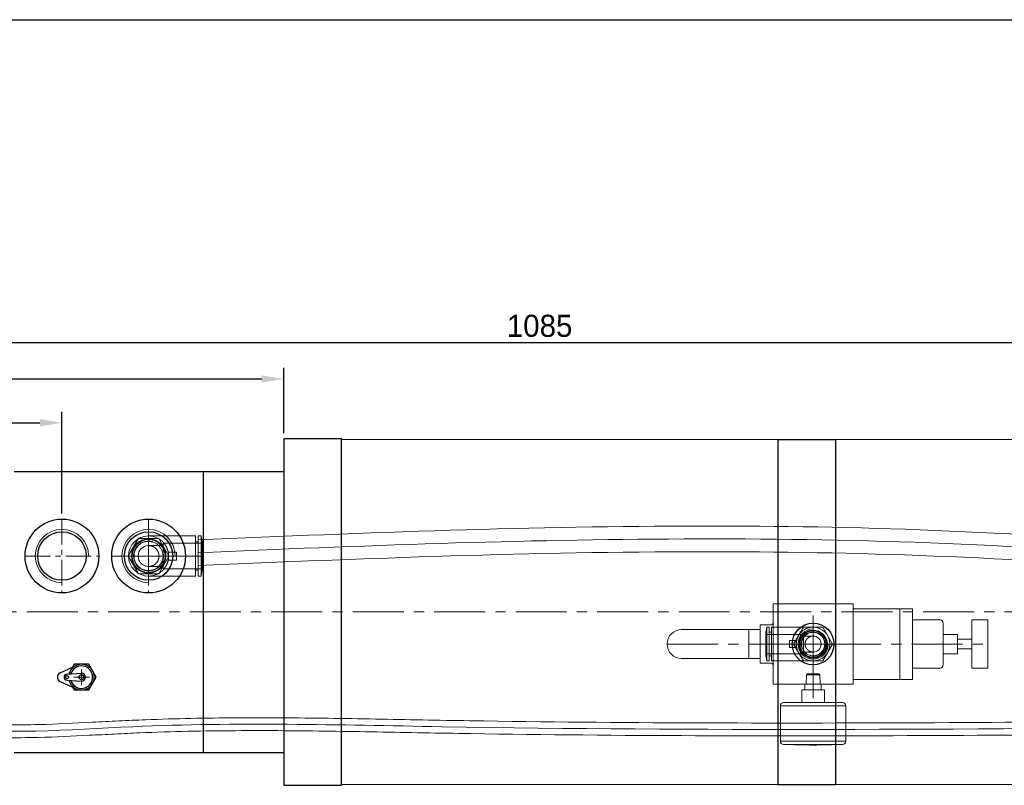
# Model space of a CAD drawing. Header units: millimetres. Extents: x 14831 to 16595, y 7509 to 8717.
# Tile 3 of 15: x 15574 to 16188, y 8240 to 8717. Entities that reach past the tile are written whole.
import ezdxf

# ---------------------------------------------------------------- set-up
doc = ezdxf.new("R2010")
doc.units = ezdxf.units.MM
doc.header["$MEASUREMENT"] = 0
doc.linetypes.add('CENTER', pattern=[50.8, 31.75, -6.35, 6.35, -6.35])
doc.layers.get('Defpoints').update_dxf_attribs({"lineweight": 25})
for name, color, linetype, lineweight in [('图层1', 7, 'Continuous', 25), ('图层2', 3, 'CENTER', 13), ('图层3', 2, 'Continuous', 13), ('图层4', 1, 'Continuous', 30), ('图层7', 4, 'Continuous', 15)]:
    doc.layers.add(name, color=color, linetype=linetype, lineweight=lineweight)
doc.dimstyles.new('ISO-25', dxfattribs={"dimtxt": 2.5, "dimasz": 2.5, "dimexe": 1.25, "dimexo": 0.625, "dimtad": 1, "dimtxsty": 'Standard', "dimcen": 2.5, "dimadec": 0, "dimazin": 0, "dimtfac": 1, "dimtmove": 0, "dimatfit": 3, "dimfxl": 1, "dimarcsym": 0})

# ---------------------------------------------------------------- blocks, each defined once
blk = doc.blocks.new('*D4582')
at = {"layer": 'Defpoints', "color": 0}
for p in [(15600.69, 8465.6), (15600.69, 8405.6), (15379.48, 8397.02)]:
    blk.add_point(p, dxfattribs=at)
at = {"layer": '图层3', "color": 0, "lineweight": -2}
for p, q in [((15379.48, 8400.46), (15379.48, 8472.47)), ((15600.69, 8409.03), (15600.69, 8472.47)), ((15393.23, 8465.6), (15586.94, 8465.6))]:
    blk.add_line(p, q, dxfattribs=at)
at = {"layer": '图层3', "color": 0}
for points in [[(15393.23, 8467.89), (15393.23, 8463.31), (15379.48, 8465.6)], [(15586.94, 8463.31), (15586.94, 8467.89), (15600.69, 8465.6)]]:
    blk.add_solid(points, dxfattribs=at)
at = {"layer": '图层3', "color": 0, "insert": (15490.09, 8475.91), "char_height": 13.75, "attachment_point": 5}
blk.add_mtext('221', dxfattribs=at)
blk = doc.blocks.new('*D4583')
at = {"layer": 'Defpoints', "color": 0}
for p in [(15739, 8492.92), (15356, 8458.72), (15739, 8455.77)]:
    blk.add_point(p, dxfattribs=at)
at = {"layer": '图层3', "color": 0, "lineweight": -2}
for p, q in [((15356, 8462.16), (15356, 8499.8)), ((15739, 8459.21), (15739, 8499.8)), ((15369.75, 8492.92), (15725.25, 8492.92))]:
    blk.add_line(p, q, dxfattribs=at)
at = {"layer": '图层3', "color": 0}
for points in [[(15369.75, 8495.21), (15369.75, 8490.63), (15356, 8492.92)], [(15725.25, 8490.63), (15725.25, 8495.21), (15739, 8492.92)]]:
    blk.add_solid(points, dxfattribs=at)
at = {"layer": '图层3', "color": 0, "insert": (15547.5, 8503.23), "char_height": 13.75, "attachment_point": 5}
blk.add_mtext('383', dxfattribs=at)
blk = doc.blocks.new('*D4584')
at = {"layer": 'Defpoints', "color": 0}
for p in [(16441, 8515.61), (15356, 8458.72), (16441, 8455.77)]:
    blk.add_point(p, dxfattribs=at)
at = {"layer": '图层3', "color": 0, "lineweight": -2}
for p, q in [((15356, 8462.16), (15356, 8522.49)), ((16441, 8459.21), (16441, 8522.49)), ((15369.75, 8515.61), (16427.25, 8515.61))]:
    blk.add_line(p, q, dxfattribs=at)
at = {"layer": '图层3', "color": 0}
for points in [[(15369.75, 8517.9), (15369.75, 8513.32), (15356, 8515.61)], [(16427.25, 8513.32), (16427.25, 8517.9), (16441, 8515.61)]]:
    blk.add_solid(points, dxfattribs=at)
at = {"layer": '图层3', "color": 0, "insert": (15898.5, 8525.92), "char_height": 13.75, "attachment_point": 5}
blk.add_mtext('1085', dxfattribs=at)

msp = doc.modelspace()

# ---------------------------------------------------------------- linework, layer by layer
at = {"layer": '图层1'}
for p, q in [((15739.001, 8455.773), (15739.001, 8239.773)), ((15739.001, 8455.773), (15775.001, 8455.773)), ((15775.001, 8239.773), (15775.001, 8455.773)), ((16047.001, 8455.273), (16047.001, 8240.273)), ((16047.001, 8455.273), (16083.001, 8455.273)), ((16083.001, 8455.273), (16083.001, 8240.273)), ((15571.001, 8435.273), (15739.001, 8435.273)), ((15689.001, 8260.273), (15689.001, 8435.273)), ((15599.574, 8309.874), (15609.491, 8314.42)), ((15608.205, 8315.147), (15607.172, 8313.357)), ((15617.443, 8315.147), (15608.205, 8315.147)), ((15622.062, 8307.147), (15617.443, 8315.147)), ((15603.684, 8308.942), (15612.63, 8309.64)), ((15617.443, 8299.147), (15622.062, 8307.147)), ((15599.574, 8304.42), (15609.491, 8299.875)), ((15603.684, 8305.353), (15612.63, 8304.655)), ((15607.172, 8300.938), (15608.205, 8299.147)), ((15608.205, 8299.147), (15617.443, 8299.147)), ((15571.001, 8260.273), (15739.001, 8260.273)), ((15739.001, 8239.773), (15775.001, 8239.773)), ((16047.001, 8240.273), (16083.001, 8240.273))]:
    msp.add_line(p, q, dxfattribs=at)
for centre, radius in [((15600.693, 8382.597), 23), ((15654.693, 8382.597), 23), ((15600.693, 8382.597), 15.1), ((15654.693, 8382.597), 15.1), ((16069.001, 8327.773), 13), ((16069.001, 8327.773), 8.67), ((15603.824, 8307.147), 1), ((15612.824, 8307.147), 1.5)]:
    msp.add_circle(centre, radius, dxfattribs=at)
for centre, radius, start, end in [((15612.824, 8307.147), 8, 193.749113, 166.250887), ((15612.824, 8307.147), 7, 196.463989, 163.536011), ((15600.824, 8307.147), 3, 114.624318, 245.375682), ((15603.824, 8307.147), 1.8, 94.460844, 265.539156), ((15612.824, 8307.147), 2.5, 265.539156, 94.460844)]:
    msp.add_arc(centre, radius, start, end, dxfattribs=at)
at = {"layer": '图层2', "ltscale": 0.5}
for p, q in [((15600.693, 8405.597), (15600.693, 8359.597)), ((15654.693, 8405.597), (15654.693, 8359.597)), ((15577.693, 8382.597), (15623.693, 8382.597)), ((15631.693, 8382.597), (15677.693, 8382.597))]:
    msp.add_line(p, q, dxfattribs=at)
at = {"layer": '图层2'}
for p, q in [((15274.001, 8347.773), (16397.001, 8347.773)), ((16069.001, 8337.773), (16069.001, 8317.773)), ((15978.001, 8327.773), (16178.001, 8327.773)), ((16059.001, 8327.773), (16079.001, 8327.773)), ((15612.824, 8302.147), (15612.824, 8312.147)), ((15607.824, 8307.147), (15617.824, 8307.147))]:
    msp.add_line(p, q, dxfattribs=at)
at = {"layer": '图层4'}
msp.add_line((14830.575, 8716.716), (16594.575, 8716.716), dxfattribs=at)
at = {"layer": '图层7'}
for p, q in [((16047.001, 8455.273), (15775.001, 8455.273)), ((16405.001, 8455.273), (16083.001, 8455.273)), ((15648.135, 8393.239), (15642.198, 8382.955)), ((15648.342, 8393.597), (15648.135, 8393.239)), ((15648.755, 8393.597), (15648.342, 8393.597)), ((15661.043, 8393.597), (15648.755, 8393.597)), ((15654.693, 8369.465), (15654.693, 8395.729)), ((15654.693, 8370.097), (15654.693, 8395.097)), ((15684.026, 8395.097), (15654.693, 8395.097)), ((15667.394, 8382.597), (15661.043, 8393.597)), ((15684.026, 8370.097), (15684.026, 8395.097)), ((15685.588, 8370.097), (15685.588, 8395.097)), ((15687.531, 8395.097), (15685.588, 8395.097)), ((15687.531, 8370.097), (15687.531, 8395.097)), ((15688.193, 8391.347), (15687.531, 8395.097)), ((15663.693, 8389.097), (15654.693, 8389.097)), ((15663.693, 8374.597), (15663.693, 8390.597)), ((15688.193, 8390.597), (15663.693, 8390.597)), ((15685.588, 8391.347), (15684.026, 8391.347)), ((15688.193, 8373.847), (15688.193, 8391.347)), ((15641.561, 8382.597), (15688.825, 8382.597)), ((15642.198, 8382.955), (15641.991, 8382.597)), ((15641.991, 8382.597), (15642.198, 8382.239)), ((15642.198, 8382.239), (15648.135, 8371.955)), ((15661.043, 8371.597), (15667.394, 8382.597)), ((15672.193, 8385.097), (15666.94, 8385.097)), ((15666.94, 8380.097), (15672.193, 8380.097)), ((15667.193, 8380.097), (15667.193, 8385.097)), ((15672.193, 8380.097), (15672.193, 8385.097)), ((15654.693, 8376.097), (15663.693, 8376.097)), ((15663.693, 8374.597), (15688.193, 8374.597)), ((15684.026, 8373.847), (15685.588, 8373.847)), ((15687.531, 8370.097), (15688.193, 8373.847)), ((15648.135, 8371.955), (15648.342, 8371.597)), ((15648.342, 8371.597), (15648.755, 8371.597)), ((15648.755, 8371.597), (15661.043, 8371.597)), ((15654.693, 8370.097), (15684.026, 8370.097)), ((15685.588, 8370.097), (15687.531, 8370.097)), ((16044.001, 8352.773), (16044.001, 8302.773)), ((16044.001, 8352.773), (16094.001, 8352.773)), ((16094.001, 8352.773), (16094.001, 8302.773)), ((16094.001, 8349.773), (16131.001, 8349.773)), ((16123.001, 8349.773), (16123.001, 8305.773)), ((16131.001, 8349.773), (16131.001, 8305.773)), ((16069.001, 8345.468), (16069.001, 8294.047)), ((16131.001, 8342.773), (16148.001, 8342.773)), ((16168.001, 8342.773), (16168.001, 8312.773)), ((16168.001, 8342.773), (16178.001, 8342.773)), ((16178.001, 8342.773), (16178.001, 8312.773)), ((15987.001, 8336.773), (16036.001, 8336.773)), ((16029.001, 8336.773), (16029.001, 8318.773)), ((16036.001, 8339.773), (16036.001, 8315.773)), ((16036.001, 8339.773), (16043.001, 8339.773)), ((16040.057, 8338.273), (16039.501, 8335.123)), ((16040.057, 8338.273), (16040.057, 8317.273)), ((16041.689, 8338.273), (16040.057, 8338.273)), ((16041.689, 8338.273), (16041.689, 8317.273)), ((16075.063, 8338.273), (16043.001, 8338.273)), ((16043.001, 8338.273), (16043.001, 8317.273)), ((16062.939, 8338.273), (16056.877, 8327.773)), ((16069.001, 8338.83), (16069.001, 8316.717)), ((16081.126, 8327.773), (16075.063, 8338.273)), ((16150.001, 8340.773), (16150.001, 8314.773)), ((16039.501, 8335.123), (16039.501, 8320.423)), ((16063.001, 8333.773), (16039.501, 8333.773)), ((16043.001, 8335.123), (16041.689, 8335.123)), ((16063.001, 8333.773), (16063.001, 8321.773)), ((16069.001, 8332.773), (16063.001, 8332.773)), ((16150.001, 8333.773), (16159.001, 8333.773)), ((16159.001, 8333.773), (16159.001, 8321.773)), ((16159.001, 8330.773), (16168.001, 8330.773)), ((16080.058, 8327.773), (16038.944, 8327.773)), ((16058.713, 8329.873), (16054.301, 8329.873)), ((16054.301, 8329.873), (16054.301, 8325.673)), ((16054.301, 8325.673), (16058.713, 8325.673)), ((16056.877, 8327.773), (16062.939, 8317.273)), ((16058.501, 8329.873), (16058.501, 8325.673)), ((16075.063, 8317.273), (16081.126, 8327.773)), ((16159.001, 8324.773), (16168.001, 8324.773)), ((15987.001, 8318.773), (16036.001, 8318.773)), ((16039.501, 8321.773), (16063.001, 8321.773)), ((16039.501, 8320.423), (16040.057, 8317.273)), ((16041.689, 8320.423), (16043.001, 8320.423)), ((16063.001, 8322.773), (16069.001, 8322.773)), ((16150.001, 8321.773), (16159.001, 8321.773)), ((16036.001, 8315.773), (16043.001, 8315.773)), ((16040.057, 8317.273), (16041.689, 8317.273)), ((16043.001, 8317.273), (16075.063, 8317.273)), ((16131.001, 8312.773), (16148.001, 8312.773)), ((16168.001, 8312.773), (16178.001, 8312.773)), ((16064.824, 8308.673), (16064.64, 8302.773)), ((16065.424, 8309.273), (16064.824, 8308.673)), ((16073.178, 8308.673), (16064.824, 8308.673)), ((16072.578, 8309.273), (16065.424, 8309.273)), ((16073.178, 8308.673), (16072.578, 8309.273)), ((16073.362, 8302.773), (16073.178, 8308.673)), ((16094.001, 8305.773), (16131.001, 8305.773)), ((16044.001, 8302.773), (16094.001, 8302.773)), ((16063.901, 8302.773), (16063.901, 8299.273)), ((16074.101, 8302.773), (16063.901, 8302.773)), ((16074.101, 8299.273), (16074.101, 8302.773)), ((16076.001, 8299.273), (16062.001, 8299.273)), ((16062.001, 8291.273), (16062.001, 8299.273)), ((16076.001, 8291.273), (16076.001, 8299.273)), ((16048.601, 8289.273), (16048.601, 8267.273)), ((16089.401, 8289.273), (16048.601, 8289.273)), ((16087.401, 8291.273), (16050.601, 8291.273)), ((16089.401, 8267.273), (16089.401, 8289.273)), ((16089.401, 8267.273), (16048.601, 8267.273)), ((16087.401, 8265.273), (16050.601, 8265.273)), ((16047.001, 8240.273), (15775.001, 8240.273)), ((16405.001, 8240.273), (16083.001, 8240.273))]:
    msp.add_line(p, q, dxfattribs=at)
for points in [[(15654.693, 8395.097), (15655.168, 8395.088), (15656.116, 8395.016), (15657.056, 8394.871), (15657.521, 8394.773), (15657.982, 8394.656), (15658.889, 8394.371), (15659.772, 8394.018), (15660.625, 8393.599), (15661.444, 8393.117), (15662.224, 8392.573), (15662.598, 8392.279), (15662.961, 8391.972), (15663.369, 8391.596), (15663.482, 8391.485), (15663.594, 8391.373), (15663.649, 8391.316), (15663.705, 8391.259), (15663.814, 8391.144), (15663.921, 8391.028), (15664.027, 8390.91), (15664.132, 8390.791), (15664.235, 8390.671), (15664.286, 8390.61), (15664.337, 8390.549), (15664.437, 8390.426), (15664.535, 8390.302), (15664.632, 8390.177), (15664.728, 8390.05), (15664.821, 8389.922), (15664.868, 8389.858), (15664.913, 8389.793), (15665.004, 8389.663), (15665.093, 8389.532), (15665.18, 8389.399), (15665.265, 8389.266), (15665.349, 8389.131), (15665.39, 8389.063), (15665.431, 8388.995), (15665.511, 8388.859), (15665.59, 8388.721), (15665.666, 8388.582), (15665.741, 8388.443), (15665.815, 8388.302), (15665.851, 8388.232), (15665.886, 8388.161), (15665.956, 8388.018), (15666.024, 8387.875), (15666.057, 8387.803), (15666.09, 8387.731), (15666.154, 8387.586), (15666.216, 8387.44), (15666.247, 8387.367), (15666.277, 8387.294), (15666.335, 8387.147), (15666.392, 8386.999), (15666.447, 8386.85), (15666.5, 8386.701), (15666.551, 8386.551), (15666.576, 8386.475), (15666.6, 8386.4), (15666.647, 8386.249), (15666.693, 8386.097), (15666.736, 8385.944), (15666.778, 8385.791), (15666.817, 8385.638), (15666.836, 8385.561), (15666.855, 8385.484), (15666.89, 8385.329), (15666.924, 8385.174), (15666.94, 8385.097)], [(15654.693, 8389.097), (15654.787, 8389.096), (15654.976, 8389.091), (15655.165, 8389.08), (15655.259, 8389.072), (15655.353, 8389.063), (15655.541, 8389.041), (15655.728, 8389.014), (15655.914, 8388.981), (15656.099, 8388.943), (15656.283, 8388.899), (15656.375, 8388.875), (15656.466, 8388.85), (15656.647, 8388.796), (15656.827, 8388.737), (15657.004, 8388.672), (15657.18, 8388.602), (15657.354, 8388.527), (15657.44, 8388.488), (15657.525, 8388.447), (15657.694, 8388.362), (15657.86, 8388.273), (15657.943, 8388.226), (15658.024, 8388.178), (15658.185, 8388.079), (15658.343, 8387.975), (15658.421, 8387.921), (15658.498, 8387.867), (15658.65, 8387.754), (15658.798, 8387.636), (15658.943, 8387.515), (15659.084, 8387.389), (15659.221, 8387.259), (15659.289, 8387.193), (15659.355, 8387.126), (15659.485, 8386.988), (15659.611, 8386.847), (15659.732, 8386.702), (15659.849, 8386.554), (15659.962, 8386.402), (15660.017, 8386.325), (15660.071, 8386.247), (15660.175, 8386.089), (15660.274, 8385.928), (15660.368, 8385.765), (15660.458, 8385.598), (15660.543, 8385.429), (15660.584, 8385.344), (15660.623, 8385.258), (15660.698, 8385.084), (15660.768, 8384.909), (15660.832, 8384.731), (15660.892, 8384.551), (15660.946, 8384.37), (15660.971, 8384.279), (15660.995, 8384.188), (15661.039, 8384.004), (15661.077, 8383.819), (15661.11, 8383.632), (15661.137, 8383.445), (15661.159, 8383.258), (15661.168, 8383.163), (15661.175, 8383.069), (15661.186, 8382.88), (15661.192, 8382.691), (15661.193, 8382.597), (15661.192, 8382.502), (15661.186, 8382.313), (15661.175, 8382.125), (15661.168, 8382.03), (15661.159, 8381.936), (15661.137, 8381.748), (15661.11, 8381.561), (15661.077, 8381.375), (15661.039, 8381.19), (15660.995, 8381.006), (15660.971, 8380.915), (15660.946, 8380.823), (15660.892, 8380.642), (15660.832, 8380.463), (15660.768, 8380.285), (15660.698, 8380.109), (15660.623, 8379.936), (15660.584, 8379.85), (15660.543, 8379.764), (15660.458, 8379.596), (15660.368, 8379.429), (15660.274, 8379.265), (15660.175, 8379.104), (15660.071, 8378.946), (15660.017, 8378.869), (15659.962, 8378.792), (15659.849, 8378.64), (15659.732, 8378.492), (15659.611, 8378.347), (15659.485, 8378.206), (15659.355, 8378.068), (15659.289, 8378.001), (15659.221, 8377.934), (15659.084, 8377.805), (15658.943, 8377.679), (15658.798, 8377.557), (15658.65, 8377.44), (15658.498, 8377.327), (15658.421, 8377.272), (15658.343, 8377.219), (15658.185, 8377.115), (15658.024, 8377.016), (15657.943, 8376.968), (15657.86, 8376.921), (15657.694, 8376.831), (15657.525, 8376.746), (15657.44, 8376.706), (15657.354, 8376.667), (15657.18, 8376.592), (15657.004, 8376.522), (15656.827, 8376.457), (15656.647, 8376.398), (15656.466, 8376.343), (15656.375, 8376.318), (15656.283, 8376.295), (15656.099, 8376.251), (15655.914, 8376.213), (15655.728, 8376.18), (15655.541, 8376.152), (15655.353, 8376.131), (15655.259, 8376.122), (15655.165, 8376.114), (15654.976, 8376.103), (15654.787, 8376.098), (15654.693, 8376.097)], [(15666.94, 8380.097), (15666.924, 8380.019), (15666.89, 8379.864), (15666.855, 8379.71), (15666.836, 8379.633), (15666.817, 8379.556), (15666.778, 8379.402), (15666.736, 8379.25), (15666.693, 8379.097), (15666.647, 8378.945), (15666.6, 8378.794), (15666.576, 8378.718), (15666.551, 8378.643), (15666.5, 8378.493), (15666.447, 8378.344), (15666.392, 8378.195), (15666.335, 8378.047), (15666.277, 8377.9), (15666.247, 8377.827), (15666.216, 8377.753), (15666.154, 8377.608), (15666.09, 8377.463), (15666.057, 8377.391), (15666.024, 8377.319), (15665.956, 8377.175), (15665.886, 8377.033), (15665.851, 8376.962), (15665.815, 8376.892), (15665.741, 8376.751), (15665.666, 8376.611), (15665.59, 8376.473), (15665.511, 8376.335), (15665.431, 8376.198), (15665.39, 8376.13), (15665.349, 8376.063), (15665.265, 8375.928), (15665.18, 8375.795), (15665.093, 8375.662), (15665.004, 8375.531), (15664.913, 8375.401), (15664.868, 8375.336), (15664.821, 8375.272), (15664.728, 8375.144), (15664.632, 8375.017), (15664.535, 8374.892), (15664.437, 8374.768), (15664.337, 8374.645), (15664.286, 8374.584), (15664.235, 8374.523), (15664.132, 8374.403), (15664.027, 8374.284), (15663.921, 8374.166), (15663.814, 8374.05), (15663.705, 8373.935), (15663.649, 8373.878), (15663.594, 8373.821), (15663.482, 8373.709), (15663.369, 8373.598), (15662.961, 8373.222), (15662.598, 8372.914), (15662.224, 8372.621), (15661.444, 8372.077), (15660.625, 8371.594), (15659.772, 8371.175), (15658.889, 8370.822), (15657.982, 8370.537), (15657.521, 8370.421), (15657.056, 8370.322), (15656.116, 8370.178), (15655.168, 8370.106), (15654.693, 8370.097)], [(16058.713, 8329.873), (16058.727, 8329.939), (16058.755, 8330.069), (16058.785, 8330.198), (16058.801, 8330.263), (16058.817, 8330.328), (16058.85, 8330.457), (16058.885, 8330.585), (16058.921, 8330.713), (16058.959, 8330.841), (16058.999, 8330.968), (16059.019, 8331.031), (16059.04, 8331.095), (16059.083, 8331.221), (16059.128, 8331.346), (16059.174, 8331.471), (16059.221, 8331.595), (16059.271, 8331.719), (16059.296, 8331.781), (16059.321, 8331.842), (16059.374, 8331.964), (16059.428, 8332.086), (16059.455, 8332.147), (16059.483, 8332.207), (16059.54, 8332.328), (16059.599, 8332.447), (16059.629, 8332.507), (16059.659, 8332.566), (16059.72, 8332.684), (16059.783, 8332.801), (16059.848, 8332.918), (16059.914, 8333.033), (16059.981, 8333.148), (16060.015, 8333.205), (16060.05, 8333.262), (16060.12, 8333.375), (16060.192, 8333.487), (16060.265, 8333.599), (16060.34, 8333.709), (16060.416, 8333.818), (16060.454, 8333.873), (16060.493, 8333.927), (16060.572, 8334.034), (16060.652, 8334.14), (16060.733, 8334.246), (16060.816, 8334.35), (16060.9, 8334.453), (16060.943, 8334.505), (16060.985, 8334.556), (16061.072, 8334.657), (16061.16, 8334.757), (16061.249, 8334.855), (16061.34, 8334.953), (16061.431, 8335.05), (16061.477, 8335.098), (16061.524, 8335.145), (16061.618, 8335.239), (16061.713, 8335.332), (16062.056, 8335.648), (16062.36, 8335.907), (16062.675, 8336.153), (16063.33, 8336.61), (16064.018, 8337.016), (16064.735, 8337.368), (16065.476, 8337.664), (16066.238, 8337.903), (16066.625, 8338.001), (16067.016, 8338.084), (16067.806, 8338.205), (16068.602, 8338.266), (16069.001, 8338.273)], [(16069.001, 8322.773), (16068.928, 8322.774), (16068.783, 8322.778), (16068.638, 8322.787), (16068.565, 8322.792), (16068.493, 8322.799), (16068.349, 8322.816), (16068.205, 8322.837), (16068.061, 8322.863), (16067.919, 8322.892), (16067.777, 8322.926), (16067.707, 8322.944), (16067.637, 8322.963), (16067.498, 8323.005), (16067.36, 8323.051), (16067.223, 8323.1), (16067.088, 8323.154), (16066.954, 8323.212), (16066.888, 8323.242), (16066.822, 8323.273), (16066.692, 8323.338), (16066.564, 8323.407), (16066.501, 8323.443), (16066.438, 8323.48), (16066.315, 8323.557), (16066.193, 8323.636), (16066.133, 8323.678), (16066.074, 8323.72), (16065.957, 8323.807), (16065.843, 8323.897), (16065.732, 8323.99), (16065.623, 8324.087), (16065.517, 8324.187), (16065.466, 8324.238), (16065.415, 8324.29), (16065.315, 8324.396), (16065.218, 8324.504), (16065.125, 8324.616), (16065.034, 8324.73), (16064.948, 8324.846), (16064.905, 8324.906), (16064.864, 8324.965), (16064.784, 8325.087), (16064.708, 8325.211), (16064.635, 8325.337), (16064.566, 8325.465), (16064.501, 8325.595), (16064.47, 8325.66), (16064.439, 8325.726), (16064.382, 8325.86), (16064.328, 8325.995), (16064.278, 8326.132), (16064.233, 8326.27), (16064.191, 8326.409), (16064.172, 8326.479), (16064.153, 8326.55), (16064.12, 8326.691), (16064.09, 8326.834), (16064.065, 8326.977), (16064.044, 8327.121), (16064.027, 8327.265), (16064.02, 8327.338), (16064.014, 8327.41), (16064.006, 8327.555), (16064.002, 8327.701), (16064.001, 8327.773), (16064.002, 8327.846), (16064.006, 8327.992), (16064.014, 8328.137), (16064.02, 8328.209), (16064.027, 8328.282), (16064.044, 8328.426), (16064.065, 8328.57), (16064.09, 8328.713), (16064.12, 8328.856), (16064.153, 8328.997), (16064.172, 8329.068), (16064.191, 8329.138), (16064.233, 8329.277), (16064.278, 8329.415), (16064.328, 8329.552), (16064.382, 8329.687), (16064.439, 8329.82), (16064.47, 8329.887), (16064.501, 8329.952), (16064.566, 8330.082), (16064.635, 8330.21), (16064.708, 8330.336), (16064.784, 8330.46), (16064.864, 8330.581), (16064.905, 8330.641), (16064.948, 8330.701), (16065.034, 8330.817), (16065.125, 8330.931), (16065.218, 8331.043), (16065.315, 8331.151), (16065.415, 8331.257), (16065.466, 8331.309), (16065.517, 8331.36), (16065.623, 8331.46), (16065.732, 8331.557), (16065.843, 8331.65), (16065.957, 8331.74), (16066.074, 8331.827), (16066.133, 8331.869), (16066.193, 8331.91), (16066.315, 8331.99), (16066.438, 8332.067), (16066.501, 8332.104), (16066.564, 8332.139), (16066.692, 8332.209), (16066.822, 8332.274), (16066.888, 8332.305), (16066.954, 8332.335), (16067.088, 8332.393), (16067.223, 8332.447), (16067.36, 8332.496), (16067.498, 8332.542), (16067.637, 8332.584), (16067.707, 8332.603), (16067.777, 8332.621), (16067.919, 8332.655), (16068.061, 8332.684), (16068.205, 8332.71), (16068.349, 8332.731), (16068.493, 8332.748), (16068.565, 8332.754), (16068.638, 8332.76), (16068.783, 8332.769), (16068.928, 8332.773), (16069.001, 8332.773)], [(16069.001, 8317.273), (16068.602, 8317.281), (16067.806, 8317.342), (16067.016, 8317.463), (16066.625, 8317.546), (16066.238, 8317.644), (16065.476, 8317.883), (16064.735, 8318.179), (16064.018, 8318.531), (16063.33, 8318.937), (16062.675, 8319.394), (16062.36, 8319.64), (16062.056, 8319.899), (16061.713, 8320.215), (16061.618, 8320.308), (16061.524, 8320.402), (16061.477, 8320.449), (16061.431, 8320.497), (16061.34, 8320.594), (16061.249, 8320.691), (16061.16, 8320.79), (16061.072, 8320.89), (16060.985, 8320.991), (16060.943, 8321.042), (16060.9, 8321.094), (16060.816, 8321.197), (16060.733, 8321.301), (16060.652, 8321.406), (16060.572, 8321.513), (16060.493, 8321.62), (16060.454, 8321.674), (16060.416, 8321.729), (16060.34, 8321.838), (16060.265, 8321.948), (16060.192, 8322.06), (16060.12, 8322.172), (16060.05, 8322.285), (16060.015, 8322.342), (16059.981, 8322.399), (16059.914, 8322.513), (16059.848, 8322.629), (16059.783, 8322.746), (16059.72, 8322.863), (16059.659, 8322.981), (16059.629, 8323.04), (16059.599, 8323.1), (16059.54, 8323.219), (16059.483, 8323.34), (16059.455, 8323.4), (16059.428, 8323.461), (16059.374, 8323.583), (16059.321, 8323.705), (16059.296, 8323.766), (16059.271, 8323.828), (16059.221, 8323.952), (16059.174, 8324.076), (16059.128, 8324.201), (16059.083, 8324.326), (16059.04, 8324.452), (16059.019, 8324.516), (16058.999, 8324.579), (16058.959, 8324.706), (16058.921, 8324.834), (16058.885, 8324.962), (16058.85, 8325.09), (16058.817, 8325.219), (16058.801, 8325.284), (16058.785, 8325.348), (16058.755, 8325.478), (16058.727, 8325.608), (16058.713, 8325.673)]]:
    msp.add_lwpolyline(points, dxfattribs=at)
for centre, radius in [((15654.693, 8382.597), 10.69), ((15654.693, 8382.597), 10.259), ((15654.693, 8382.597), 9.059), ((16069.001, 8327.773), 8.506), ((16069.001, 8327.773), 8.159), ((16069.001, 8327.773), 7.275)]:
    msp.add_circle(centre, radius, dxfattribs=at)
for centre, radius, start, end in [((15600.693, 8382.597), 16.6, 0, 270), ((15654.693, 8382.597), 16.6, 0, 270), ((15654.693, 8382.597), 12.5, 90, 270), ((15654.693, 8382.597), 9.316, 75, 15), ((15654.693, 8382.597), 6.5, 90, 270), ((15654.693, 8382.597), 12.5, 348.463041, 11.536959), ((16148.001, 8340.773), 2, 0, 90), ((15987.001, 8327.773), 9, 90, 270), ((16043.001, 8340.773), 1, 270, 0), ((16069.001, 8327.773), 9.4, 90, 0), ((16069.001, 8327.773), 10.5, 270, 90), ((16069.001, 8327.773), 7.475, 255, 195), ((16069.001, 8327.773), 5, 270, 90), ((16069.001, 8327.773), 10.5, 168.463041, 191.536959), ((16043.001, 8314.773), 1, 0, 90), ((16148.001, 8314.773), 2, 270, 0), ((16050.601, 8289.273), 2, 90, 180), ((16087.401, 8289.273), 2, 0, 90), ((16050.601, 8267.273), 2, 180, 270), ((16069.001, 8665.1), 400.25, 267.365112, 272.634888), ((16087.401, 8267.273), 2, 270, 0)]:
    msp.add_arc(centre, radius, start, end, dxfattribs=at)
for points, knots in [([(15685.588, 8392.652), (15790.296, 8397.184), (15895.053, 8401.208), (16095.772, 8401.374), (16191.766, 8398.123), (16297.631, 8388.773), (16297.631, 8388.773), (16308.964, 8387.773), (16314.631, 8387.272)], [96.4721513, 96.4721513, 96.4721513, 96.4721513, 409.4788855, 409.4788855, 697.3198398, 697.3198398, 697.3198398, 714.3860137, 714.3860137, 714.3860137, 714.3860137]), ([(15685.588, 8384.644), (15886.704, 8393.348), (16088.367, 8400.167), (16297.631, 8380.773), (16297.631, 8380.773), (16308.964, 8379.723), (16314.631, 8379.198)], [96.4753832, 96.4753832, 96.4753832, 96.4753832, 697.6719749, 697.6719749, 697.6719749, 714.7448217, 714.7448217, 714.7448217, 714.7448217]), ([(15685.588, 8376.636), (15790.475, 8381.178), (15895.238, 8385.208), (16095.416, 8385.374), (16190.889, 8382.134), (16297.631, 8372.936), (16297.631, 8372.936), (16309.06, 8371.952), (16314.775, 8371.459)], [96.4866101, 96.4866101, 96.4866101, 96.4866101, 410.1831558, 410.1831558, 698.02411, 698.02411, 698.02411, 715.2312058, 715.2312058, 715.2312058, 715.2312058]), ([(16329.755, 8280.087), (16309.693, 8279.945), (16293.351, 8279.805), (16230.042, 8279.284), (16183.084, 8278.944), (16042.273, 8278.346), (15948.486, 8278.509), (15845.104, 8280.136), (15835.322, 8280.307), (15815.755, 8280.667), (15805.97, 8280.855), (15776.603, 8281.383), (15757.009, 8281.688), (15728.003, 8281.848), (15718.62, 8281.855), (15690.439, 8281.69), (15671.609, 8281.335), (15647.185, 8280.386), (15641.644, 8280.134), (15630.574, 8279.585), (15625.042, 8279.291), (15608.471, 8278.436), (15597.455, 8277.901), (15579.179, 8277.431), (15571.886, 8277.356), (15556.615, 8277.574), (15548.645, 8277.905), (15536.151, 8278.906), (15531.588, 8279.375), (15521.922, 8280.625), (15516.818, 8281.444), (15506.632, 8283.356), (15501.552, 8284.449), (15486.343, 8288.074), (15476.244, 8290.951), (15448.829, 8299.557), (15431.556, 8305.847), (15414.246, 8312.074)], [188.4944621, 188.4944621, 188.4944621, 188.4944621, 237.4664577, 237.4664577, 378.2196688, 378.2196688, 659.726091, 659.726091, 689.1552826, 689.1552826, 718.5844742, 718.5844742, 777.4428574, 777.4428574, 805.5491939, 805.5491939, 861.7618667, 861.7618667, 878.2283913, 878.2283913, 894.6949158, 894.6949158, 927.6279649, 927.6279649, 949.6365844, 949.6365844, 973.9444726, 973.9444726, 988.0198546, 988.0198546, 1003.9023911, 1003.9023911, 1019.7849277, 1019.7849277, 1051.5500007, 1051.5500007, 1106.2083131, 1106.2083131, 1106.2083131, 1106.2083131]), ([(16329.196, 8276.036), (16159.066, 8274.642), (15933.741, 8272.99), (15669.457, 8280.248), (15524.72, 8267.371), (15449.628, 8295.094), (15412.892, 8308.31)], [194.673231, 194.673231, 194.673231, 194.673231, 677.5878619, 869.9764166, 990.4835297, 1106.5500328, 1106.5500328, 1106.5500328, 1106.5500328]), ([(16329.737, 8272.086), (16309.756, 8271.945), (16293.453, 8271.805), (16230.228, 8271.285), (16183.308, 8270.945), (16042.6, 8270.346), (15948.859, 8270.507), (15845.586, 8272.127), (15835.887, 8272.295), (15816.498, 8272.652), (15806.808, 8272.838), (15777.738, 8273.363), (15758.363, 8273.67), (15729.026, 8273.848), (15719.076, 8273.858), (15689.206, 8273.682), (15669.265, 8273.286), (15644.025, 8272.238), (15638.771, 8271.986), (15628.243, 8271.452), (15622.971, 8271.172), (15607.141, 8270.363), (15596.57, 8269.866), (15578.783, 8269.426), (15571.563, 8269.358), (15555.735, 8269.588), (15547.131, 8269.962), (15534.084, 8271.072), (15529.619, 8271.55), (15517.933, 8273.099), (15510.747, 8274.359), (15496.472, 8277.359), (15489.38, 8279.1), (15468.217, 8284.867), (15454.259, 8289.435), (15430.736, 8297.616), (15421.124, 8301.098), (15411.538, 8304.547)], [188.4548727, 188.4548727, 188.4548727, 188.4548727, 237.3047126, 237.3047126, 377.908239, 377.908239, 659.1152918, 659.1152918, 688.2648803, 688.2648803, 717.4144687, 717.4144687, 775.7136456, 775.7136456, 805.615808, 805.615808, 865.420133, 865.420133, 881.1236635, 881.1236635, 896.8271941, 896.8271941, 928.2342552, 928.2342552, 949.7089346, 949.7089346, 975.3901872, 975.3901872, 988.7914787, 988.7914787, 1010.5477595, 1010.5477595, 1032.3040403, 1032.3040403, 1075.8166019, 1075.8166019, 1106.1214104, 1106.1214104, 1106.1214104, 1106.1214104])]:
    msp.add_open_spline(points, degree=3, knots=knots, dxfattribs=at)

# ---------------------------------------------------------------- dimensions: what is measured, and where the dimension line sits
at = {"layer": '图层3'}
for base, p1, p2, picture, middle in [((16441.001, 8515.611), (15356.001, 8458.724), (16441.001, 8455.773), '*D4584', (15898.501, 8525.923)), ((15739.001, 8492.92), (15356.001, 8458.724), (15739.001, 8455.773), '*D4583', (15547.501, 8503.233)), ((15600.693, 8465.599), (15379.484, 8397.02), (15600.693, 8405.597), '*D4582', (15490.088, 8475.912))]:
    dim = msp.add_linear_dim(base=base, p1=p1, p2=p2, dimstyle='ISO-25', override={"dimscale": 5.5, "dimdec": 0, "dimdsep": 46, "dimpost": ''}, dxfattribs=at)
    dim.commit()
    dim.dimension.update_dxf_attribs({"geometry": picture, "text_midpoint": middle})

doc.saveas('drawing.dxf')
